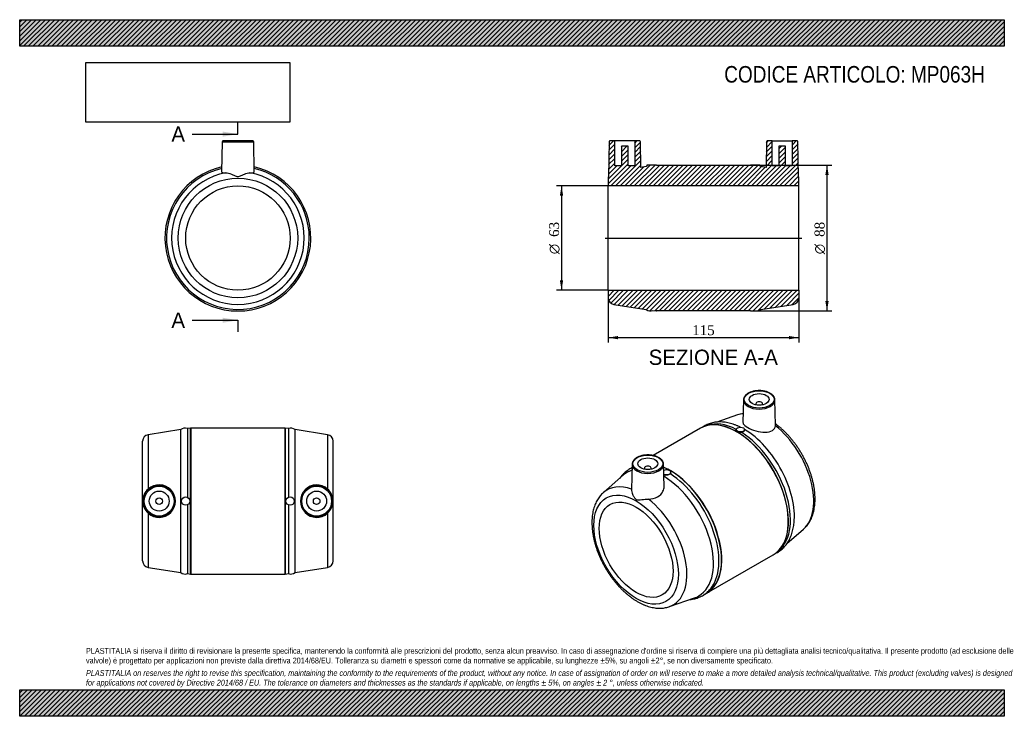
# Model space of a CAD drawing. Header units: millimetres. Extents: x 0 to 594, y 0 to 420.
import ezdxf
from ezdxf.enums import TextEntityAlignment as Align
from ezdxf.lldxf.tags import DXFTag

# ---------------------------------------------------------------- set-up
doc = ezdxf.new("R2010")
doc.units = ezdxf.units.MM
doc.header["$LTSCALE"] = 2
for name, color, linetype in [('Default', 7, 'Continuous'), ('DV4_Default', 7, 'Continuous'), ('MP063H', 7, 'Continuous')]:
    doc.layers.add(name, color=color, linetype=linetype)
doc.styles.add('SEACAD_Solid_Edge_ANSI', font='seans.ttf')
doc.styles.add('SEACAD_Solid_Edge_ANSI1_Symbols', font='semeca1.ttf')
doc.styles.add('SEACAD_Times_New_Roman', font='times.ttf')
tags = doc.linetypes.add('CENTER2', pattern=[28.575, 19.05, -3.175, 3.175, -3.175]).pattern_tags.tags
tags[10:11] = [DXFTag(74, 4), DXFTag(75, 0), DXFTag(340, '0'), DXFTag(46, 0.0), DXFTag(50, 0.0), DXFTag(44, 0.0), DXFTag(45, 0.0)]
tags[8:9] = [DXFTag(74, 4), DXFTag(75, 0), DXFTag(340, '0'), DXFTag(46, 0.0), DXFTag(50, 0.0), DXFTag(44, 0.0), DXFTag(45, 0.0)]
tags[6:7] = [DXFTag(74, 4), DXFTag(75, 0), DXFTag(340, '0'), DXFTag(46, 0.0), DXFTag(50, 0.0), DXFTag(44, 0.0), DXFTag(45, 0.0)]
tags[4:5] = [DXFTag(74, 4), DXFTag(75, 0), DXFTag(340, '0'), DXFTag(46, 0.0), DXFTag(50, 0.0), DXFTag(44, 0.0), DXFTag(45, 0.0)]
doc.dimstyles.new('ANSImm', dxfattribs={"dimtxt": 6, "dimasz": 6, "dimexe": 3, "dimexo": 0, "dimgap": 1.5, "dimtad": 1, "dimdsep": 46, "dimtxsty": 'SEACAD_Times_New_Roman', "dimblk1": '_SE_FILLED', "dimblk2": '_SE_FILLED', "dimsah": 1, "dimcen": 3, "dimazin": 0, "dimtfac": 0.85, "dimtdec": 3, "dimtofl": 0, "dimtmove": 0, "dimatfit": 3, "dimfxl": 1, "dimarcsym": 0})
picture_1 = doc.add_image_def('image1.jpg', size_in_pixel=(4302, 1260))

# ---------------------------------------------------------------- blocks, each defined once
blk = doc.blocks.new('SE')
at = {"layer": 'MP063H', "color": 7, "linetype": 'Continuous'}
for p, q in [((122.14, 346.38), (121.82, 328.22)), ((122.14, 346.38), (141.16, 346.38)), ((140.66, 346.87), (122.64, 346.87)), ((141.47, 328.22), (141.16, 346.38))]:
    blk.add_line(p, q, dxfattribs=at)
for radius in [36.05, 31.5]:
    blk.add_circle((131.65, 288.37), radius, dxfattribs=at)
for centre, radius, start, end in [((122.64, 346.37), 0.5, 90, 179), ((140.66, 346.37), 0.5, 1, 90), ((131.65, 288.37), 44, 102.83225, 77.16775), ((131.65, 288.37), 43.06, 103.13937, 360), ((131.65, 288.37), 40, 100.47969, 79.52031), ((131.65, 288.37), 43.06, 0, 76.86063)]:
    blk.add_arc(centre, radius, start, end, dxfattribs=at)
for points, knots in [([(121.82, 328.22), (121.82, 328.13), (121.86, 328.06), (122.23, 327.77), (123.07, 327.69), (124.37, 327.71)], [0.8414522, 0.8414522, 0.8414522, 0.8414522, 0.875, 0.875, 1, 1, 1, 1]), ([(124.37, 327.71), (125.34, 327.72), (126.5, 327.33), (128.33, 326.58), (128.95, 326.29), (129.91, 325.87), (130.23, 325.73), (130.9, 325.51), (131.26, 325.42), (131.98, 325.41), (132.34, 325.49), (133.02, 325.72), (133.35, 325.85), (134.32, 326.28), (134.94, 326.57), (136.77, 327.33), (137.94, 327.72), (138.92, 327.71)], [0, 0, 0, 0, 0.25, 0.25, 0.375, 0.375, 0.4375, 0.4375, 0.5, 0.5, 0.5625, 0.5625, 0.625, 0.625, 0.75, 0.75, 1, 1, 1, 1]), ([(138.92, 327.71), (140.22, 327.69), (141.07, 327.77), (141.44, 328.06), (141.47, 328.13), (141.47, 328.22)], [0, 0, 0, 0, 0.125, 0.125, 0.1587959, 0.1587959, 0.1587959, 0.1587959])]:
    blk.add_open_spline(points, degree=3, knots=knots, dxfattribs=at)
blk = doc.blocks.new('SE1')
at = {"layer": 'MP063H', "color": 7, "linetype": 'Continuous'}
for p, q in [((436.6, 190.74), (436.32, 177.27)), ((455.95, 175.47), (455.62, 190.74)), ((444.11, 188.46), (444.11, 187.81)), ((448.11, 187.81), (448.11, 188.46)), ((433.12, 181.71), (420.64, 177.39)), ((410.62, 173.63), (382.23, 157.23)), ((414.79, 175.36), (413.3, 174.85)), ((432.3, 172.87), (432.3, 172.51)), ((437.3, 172.5), (437.3, 172.87)), ((369.43, 151.96), (369.1, 136.7)), ((376.94, 149.68), (376.94, 149.02)), ((380.94, 149.02), (380.94, 149.68)), ((388.73, 138.53), (388.45, 151.96)), ((364.35, 145.53), (352.17, 134.98)), ((392.75, 146.79), (392.75, 147.15)), ((462.89, 104.21), (472.88, 112.86)), ((414.43, 74.21), (454.62, 97.42)), ((457.02, 99.12), (458.21, 100.16)), ((391.93, 66.12), (407.15, 71.39))]:
    blk.add_line(p, q, dxfattribs=at)
blk.add_arc((439.36, 161.12), 21.51, 97.80815, 106.75233, dxfattribs=at)
for centre, major_axis in [((446.11, 191.07), (-9.01, 0)), ((446.11, 191.07), (-6, 0)), ((434.8, 172.87), (-2.5, 0)), ((378.94, 152.29), (-9.01, 0)), ((378.94, 152.29), (6, 0)), ((371.87, 100.44), (18.02, -31.22)), ((371.87, 100.44), (15.75, -27.28))]:
    blk.add_ellipse(centre, major_axis=major_axis, ratio=0.57735, dxfattribs=at)
for centre, major_axis, start_param, end_param in [((446.11, 190.67), (9.51, 0), 3.12925, 3.149711), ((446.11, 190.67), (9.51, 0), 3.149711, 6.263768), ((446.11, 190.67), (9.51, 0), 0, 0.012343), ((446.11, 190.67), (9.51, 0), 6.263768, 6.283185), ((446.11, 188.46), (-2, 0), 2.451776, 6.283185), ((446.11, 188.46), (-2, 0), 0, 0.689817), ((432.62, 135.52), (22, -38.11), 0.086091, 3.054206), ((450.79, 146.01), (20, -34.64), 2.888889, 3.030955), ((432.62, 135.52), (22, -38.11), 3.054206, 3.141593), ((432.73, 135.58), (-21.99, 38.09), 6.076909, 6.230759), ((434.09, 136.37), (21.84, -37.83), 2.41387, 3.030955), ((432.73, 135.58), (-21.99, 38.09), 3.347292, 6.076909), ((436.92, 138), (21.53, -37.29), -3.856769, -3.811289), ((436.92, 138), (21.53, -37.29), 0.672297, 2.343876), ((450.79, 146.01), (20, -34.64), 0.112244, 2.173289), ((434.09, 136.37), (21.84, -37.83), 0.110637, 2.303723), ((392.43, 112.31), (-22, 38.11), 0.048697, 0.057384), ((378.94, 151.89), (9.51, 0), 3.12925, 3.149711), ((378.94, 151.89), (9.51, 0), 3.149711, 6.263768), ((378.94, 149.68), (2, 0), 0, 3.83141), ((378.94, 149.68), (2, 0), 5.593368, 6.283185), ((378.94, 151.89), (9.51, 0), 6.263768, 6.283185), ((378.94, 151.89), (9.51, 0), 0, 0.012343), ((392.43, 112.31), (-22, 38.11), 3.230755, 5.624929), ((392.32, 112.25), (21.99, -38.09), 0, 2.479752), ((390.25, 147.15), (2.5, 0), 0, 2.332474), ((388.13, 109.83), (21.53, -37.29), 3.020681, 3.25223), ((390.96, 111.47), (21.84, -37.83), -3.85613, -3.848001), ((390.25, 147.15), (2.5, 0), 3.975397, 6.283185), ((388.13, 109.83), (21.53, -37.29), 0, 2.340751), ((390.96, 111.47), (21.84, -37.83), 0.313299, 2.303723), ((374.26, 101.82), (20, -34.64), 2.5391, 3.25223), ((374.26, 101.82), (20, -34.64), 6.172548, 8.456475), ((450.79, 146.01), (20, -34.64), 0.110637, 0.112244), ((432.62, 135.52), (22, -38.11), 0, 0.086091), ((432.73, 135.58), (-21.99, 38.09), 3.194025, 3.347292), ((388.13, 109.83), (21.53, -37.29), 6.172548, 6.283185), ((392.43, 112.31), (-22, 38.11), 3.084214, 3.230755), ((392.32, 112.25), (21.99, -38.09), -0.04035, -0.026603), ((392.32, 112.25), (21.99, -38.09), 6.256582, 6.283185)]:
    blk.add_ellipse(centre, major_axis=major_axis, ratio=0.57735, start_param=start_param, end_param=end_param, dxfattribs=at)
for points, knots in [([(455.61, 190.55), (455.61, 190.61), (455.64, 190.87), (455.57, 191.36), (455.4, 191.97), (455.11, 192.56), (454.72, 193.13), (454.23, 193.68), (453.64, 194.19), (452.96, 194.66), (452.2, 195.08), (451.37, 195.44), (450.47, 195.75), (449.53, 196), (448.55, 196.19), (447.54, 196.31), (446.51, 196.37), (445.48, 196.37), (444.45, 196.29), (443.45, 196.15), (442.47, 195.95), (441.54, 195.69), (440.66, 195.36), (439.84, 194.98), (439.1, 194.55), (438.43, 194.07), (437.86, 193.54), (437.38, 192.97), (437.01, 192.38), (436.76, 191.76), (436.62, 191.16), (436.61, 190.8), (436.61, 190.62)], [0, 0, 0, 0, 0.009455, 0.042507, 0.075534, 0.108778, 0.142422, 0.176501, 0.210934, 0.24559, 0.280347, 0.315117, 0.349858, 0.38456, 0.419224, 0.453857, 0.488472, 0.523081, 0.557695, 0.592324, 0.626981, 0.661681, 0.696433, 0.731249, 0.766129, 0.801059, 0.835985, 0.870803, 0.905367, 0.939523, 0.973188, 1, 1, 1, 1]), ([(433.41, 174.94), (433.22, 175.03), (432.55, 175.34), (431.24, 175.84), (429.62, 176.38), (427.99, 176.82), (426.37, 177.15), (424.78, 177.37), (423.22, 177.48), (421.68, 177.48), (420.19, 177.38), (418.73, 177.16), (417.33, 176.84), (415.97, 176.41), (414.67, 175.89), (413.43, 175.26), (412.43, 174.66), (411.86, 174.26), (411.67, 174.12)], [0, 0, 0, 0, 0.0161314, 0.0679508, 0.1196871, 0.171281, 0.2226642, 0.2737628, 0.3245048, 0.3748273, 0.4246862, 0.4740632, 0.5229703, 0.5714506, 0.6195754, 0.6674391, 0.7151518, 0.7393928, 0.7393928, 0.7393928, 0.7393928]), ([(435.71, 171.06), (435.49, 171.04), (435.25, 171.04), (434.89, 171.06), (434.77, 171.08), (434.53, 171.11), (434.41, 171.13), (434.06, 171.21), (433.83, 171.27), (433.4, 171.43), (433.2, 171.52), (432.95, 171.67), (432.87, 171.72), (432.72, 171.83), (432.66, 171.88), (432.54, 171.99), (432.49, 172.05), (432.41, 172.16), (432.37, 172.22), (432.32, 172.36), (432.3, 172.44), (432.3, 172.52)], [0, 0, 0, 0, 0.125, 0.125, 0.1875, 0.1875, 0.25, 0.25, 0.375, 0.375, 0.5, 0.5, 0.5625, 0.5625, 0.625, 0.625, 0.6875, 0.6875, 0.75, 0.75, 0.8385261, 0.8385261, 0.8385261, 0.8385261]), ([(437.3, 172.5), (437.3, 172.43), (437.28, 172.36), (437.16, 172.11), (436.97, 171.91), (436.43, 171.48), (436.08, 171.26), (435.71, 171.06)], [0.6980347, 0.6980347, 0.6980347, 0.6980347, 0.75, 0.75, 0.875, 0.875, 1, 1, 1, 1]), ([(436.32, 177.27), (436.31, 177), (436.38, 176.72), (436.91, 175.67), (437.83, 174.86), (440.55, 173.29), (442.3, 172.56), (445.97, 171.52), (447.9, 171.21), (451.37, 171.26), (452.93, 171.62), (455.18, 173.02), (455.84, 174.03), (455.94, 175.16)], [0.3279532, 0.3279532, 0.3279532, 0.3279532, 0.375, 0.375, 0.5, 0.5, 0.625, 0.625, 0.75, 0.75, 0.875, 0.875, 1, 1, 1, 1]), ([(472.91, 112.89), (472.99, 112.96), (473.39, 113.29), (474.12, 114.03), (475.02, 115.06), (475.85, 116.18), (476.61, 117.39), (477.3, 118.67), (477.91, 120.04), (478.43, 121.48), (478.88, 122.99), (479.25, 124.57), (479.53, 126.21), (479.72, 127.91), (479.83, 129.66), (479.86, 131.45), (479.79, 133.28), (479.65, 135.14), (479.42, 137.03), (479.11, 138.94), (478.71, 140.87), (478.24, 142.8), (477.7, 144.75), (477.07, 146.69), (476.38, 148.63), (475.61, 150.57), (474.78, 152.48), (473.88, 154.38), (472.91, 156.26), (471.89, 158.11), (470.81, 159.92), (469.67, 161.69), (468.48, 163.43), (467.24, 165.11), (465.95, 166.74), (464.62, 168.32), (463.25, 169.84), (461.84, 171.29), (460.4, 172.67), (458.93, 173.98), (457.45, 175.19), (456.42, 175.99), (455.93, 176.33)], [0, 0, 0, 0, 0.0053209, 0.0288549, 0.0525283, 0.0763926, 0.1004866, 0.1248333, 0.1494389, 0.1742934, 0.1993727, 0.2246426, 0.2500635, 0.2755955, 0.3012015, 0.3268499, 0.3525147, 0.3781727, 0.4038123, 0.4294263, 0.4550108, 0.4805647, 0.5060886, 0.5315844, 0.5570548, 0.5825035, 0.6079343, 0.6333512, 0.6587585, 0.6841608, 0.7095624, 0.7349672, 0.7603789, 0.7858021, 0.8112413, 0.836701, 0.8621856, 0.8876992, 0.9132457, 0.9388284, 0.9644497, 0.9898364, 0.9898364, 0.9898364, 0.9898364]), ([(388.43, 151.76), (388.44, 151.83), (388.46, 152.08), (388.39, 152.57), (388.22, 153.18), (387.94, 153.78), (387.55, 154.35), (387.05, 154.9), (386.47, 155.4), (385.79, 155.87), (385.03, 156.29), (384.19, 156.66), (383.3, 156.97), (382.36, 157.22), (381.37, 157.41), (380.36, 157.53), (379.34, 157.59), (378.3, 157.58), (377.28, 157.51), (376.27, 157.37), (375.3, 157.17), (374.37, 156.9), (373.49, 156.58), (372.67, 156.2), (371.92, 155.77), (371.26, 155.28), (370.68, 154.76), (370.21, 154.19), (369.84, 153.59), (369.58, 152.98), (369.44, 152.37), (369.44, 152.02), (369.44, 151.83)], [0, 0, 0, 0, 0.009455, 0.042507, 0.075534, 0.108778, 0.142422, 0.176501, 0.210934, 0.24559, 0.280347, 0.315117, 0.349858, 0.38456, 0.419224, 0.453857, 0.488472, 0.523081, 0.557695, 0.592324, 0.626981, 0.661681, 0.696433, 0.731249, 0.766129, 0.801059, 0.835985, 0.870803, 0.905367, 0.939523, 0.973188, 1, 1, 1, 1]), ([(369.38, 149.72), (368.97, 149.53), (368.15, 149.12), (366.98, 148.41), (365.85, 147.6), (364.79, 146.69), (363.79, 145.7), (362.91, 144.67), (362.37, 143.95), (362.14, 143.62)], [0.2581934, 0.2581934, 0.2581934, 0.2581934, 0.3043306, 0.3515428, 0.3987123, 0.445929, 0.4933073, 0.5409494, 0.5818623, 0.5818623, 0.5818623, 0.5818623]), ([(392.58, 146.15), (392.43, 146.06), (392.19, 145.95), (391.56, 145.69), (391.17, 145.55), (389.99, 145.25), (389.16, 145.17), (388.57, 145.45)], [0, 0, 0, 0, 0.125, 0.125, 0.25, 0.25, 0.4882477, 0.4882477, 0.4882477, 0.4882477]), ([(392.75, 146.8), (392.75, 146.75), (392.75, 146.7), (392.72, 146.48), (392.67, 146.31), (392.58, 146.15)], [0.8385261, 0.8385261, 0.8385261, 0.8385261, 0.875, 0.875, 1, 1, 1, 1]), ([(369.1, 136.71), (369.09, 135.91), (369.33, 134.88), (370.01, 133.28), (370.31, 132.7), (370.84, 131.88), (371.03, 131.61), (371.45, 131.12), (371.69, 130.9), (372.19, 130.6), (372.46, 130.53), (372.99, 130.46), (373.26, 130.46), (374.1, 130.5), (374.69, 130.56), (376.54, 130.77), (377.95, 130.94), (379.4, 130.97)], [0.0200036, 0.0200036, 0.0200036, 0.0200036, 0.25, 0.25, 0.375, 0.375, 0.4375, 0.4375, 0.5, 0.5, 0.5625, 0.5625, 0.625, 0.625, 0.75, 0.75, 1, 1, 1, 1]), ([(379.4, 130.97), (381.33, 131.01), (383.19, 131.45), (386.25, 133.12), (387.44, 134.35), (388.53, 136.61), (388.75, 137.58), (388.73, 138.53)], [0, 0, 0, 0, 0.125, 0.125, 0.25, 0.25, 0.3333472, 0.3333472, 0.3333472, 0.3333472]), ([(352.19, 134.98), (352.12, 134.92), (351.73, 134.61), (351.01, 133.89), (350.11, 132.87), (349.27, 131.75), (348.5, 130.56), (347.81, 129.28), (347.19, 127.92), (346.66, 126.48), (346.2, 124.98), (345.83, 123.4), (345.54, 121.77), (345.34, 120.07), (345.22, 118.33), (345.19, 116.54), (345.25, 114.72), (345.39, 112.86), (345.61, 110.97), (345.91, 109.06), (346.3, 107.14), (346.76, 105.2), (347.3, 103.26), (347.92, 101.31), (348.61, 99.37), (349.37, 97.44), (350.2, 95.52), (351.09, 93.62), (352.05, 91.74), (353.07, 89.89), (354.15, 88.07), (355.28, 86.29), (356.47, 84.56), (357.7, 82.87), (358.99, 81.23), (360.31, 79.65), (361.68, 78.13), (363.08, 76.67), (364.52, 75.28), (365.99, 73.97), (367.48, 72.73), (369, 71.57), (370.54, 70.5), (372.1, 69.51), (373.67, 68.62), (375.24, 67.82), (376.83, 67.12), (378.41, 66.52), (379.99, 66.03), (381.55, 65.64), (383.1, 65.37), (384.63, 65.2), (386.13, 65.15), (387.59, 65.21), (389.01, 65.37), (390.37, 65.65), (391.38, 65.92), (391.86, 66.1), (391.95, 66.14)], [0, 0, 0, 0, 0.003096, 0.020238, 0.037479, 0.054855, 0.072397, 0.090122, 0.108036, 0.126133, 0.144395, 0.162798, 0.181314, 0.199913, 0.218569, 0.237257, 0.255959, 0.274656, 0.293342, 0.312008, 0.330654, 0.349277, 0.367878, 0.386459, 0.405021, 0.423566, 0.442099, 0.460621, 0.479136, 0.497647, 0.516157, 0.534669, 0.553186, 0.571711, 0.590248, 0.608799, 0.627368, 0.645958, 0.664571, 0.683211, 0.701879, 0.720576, 0.739301, 0.758053, 0.776828, 0.795616, 0.814403, 0.83317, 0.851892, 0.870542, 0.889086, 0.907493, 0.925732, 0.943782, 0.96163, 0.979278, 0.99674, 1, 1, 1, 1]), ([(455.72, 98.13), (455.76, 98.16), (456.23, 98.38), (457.1, 98.83), (458.28, 99.56), (459.4, 100.39), (460.45, 101.32), (461.43, 102.33), (462.35, 103.42), (463.2, 104.6), (463.97, 105.87), (464.68, 107.22), (465.3, 108.65), (465.85, 110.15), (466.32, 111.72), (466.7, 113.36), (466.99, 115.01), (467.11, 116.02), (467.17, 116.58)], [0.2663386, 0.2663386, 0.2663386, 0.2663386, 0.2719368, 0.3195614, 0.3670566, 0.4145232, 0.4620586, 0.5097761, 0.5577756, 0.6061378, 0.6549183, 0.7041455, 0.7538193, 0.8039139, 0.8543829, 0.9051662, 0.9561976, 1, 1, 1, 1]), ([(404.42, 70.43), (404.66, 70.45), (405.38, 70.53), (406.57, 70.72), (407.97, 71.07), (409.31, 71.51), (410.61, 72.05), (411.84, 72.69), (413.02, 73.43), (414.13, 74.26), (415.18, 75.18), (416.17, 76.19), (417.08, 77.28), (417.87, 78.37), (418.27, 79.04), (418.47, 79.37)], [0.4165348, 0.4165348, 0.4165348, 0.4165348, 0.4400639, 0.4889335, 0.5373426, 0.5853393, 0.6329989, 0.6804182, 0.7277087, 0.7749706, 0.822301, 0.8698128, 0.9176055, 0.9657591, 1, 1, 1, 1])]:
    blk.add_open_spline(points, degree=3, knots=knots, dxfattribs=at)
blk.add_open_spline([(455.94, 175.16), (455.95, 175.27), (455.95, 175.38), (455.95, 175.48)], degree=3, dxfattribs=at)
blk = doc.blocks.new('SE2')
at = {"layer": 'MP063H', "color": 7, "linetype": 'Continuous'}
for p, q in [((97.15, 172.83), (77.53, 169.76)), ((97.15, 86.7), (97.15, 172.83)), ((103.07, 173.75), (101.15, 173.45)), ((101.15, 173.45), (101.15, 132.05)), ((103.07, 85.77), (103.07, 173.75)), ((103.22, 173.76), (103.22, 85.76)), ((160.07, 173.76), (103.22, 173.76)), ((160.07, 85.76), (160.07, 173.76)), ((160.22, 173.75), (160.22, 85.77)), ((162.15, 173.45), (160.22, 173.75)), ((162.15, 173.45), (162.15, 132.05)), ((166.15, 86.7), (166.15, 172.83)), ((185.76, 169.76), (166.15, 172.83)), ((77.53, 169.76), (77.53, 137.04)), ((185.76, 169.76), (185.76, 137.04)), ((74.15, 93.71), (74.15, 165.81)), ((189.15, 93.71), (189.15, 165.81)), ((101.15, 127.47), (101.15, 86.07)), ((162.15, 127.47), (162.15, 86.07)), ((77.53, 122.49), (77.53, 89.76)), ((185.76, 122.49), (185.76, 89.76)), ((77.53, 89.76), (97.15, 86.7)), ((166.15, 86.7), (185.76, 89.76)), ((101.15, 86.07), (103.07, 85.77)), ((103.22, 85.76), (160.07, 85.76)), ((160.22, 85.77), (162.15, 86.07))]:
    blk.add_line(p, q, dxfattribs=at)
for centre, radius in [((84.15, 129.76), 9.51), ((84.15, 129.76), 9.01), ((179.15, 129.76), 9.51), ((179.15, 129.76), 9.01), ((84.15, 129.76), 6), ((84.15, 129.76), 2), ((100.15, 129.76), 2.5), ((163.15, 129.76), 2.5), ((179.15, 129.76), 6), ((179.15, 129.76), 2)]:
    blk.add_circle(centre, radius, dxfattribs=at)
for centre, radius, start, end in [((99.64, 169.97), 3.79, 66.57098, 131.17866), ((103.22, 172.76), 1, 90, 98.87482), ((160.07, 172.76), 1, 81.12518, 90), ((163.65, 169.97), 3.79, 48.82134, 113.42902), ((78.15, 165.81), 4, 98.87482, 180), ((185.15, 165.81), 4, 0, 81.12518), ((84.04, 129.76), 9.76, 131.82173, 228.17827), ((84.11, 129.76), 9.81, 227.85552, 132.14448), ((179.18, 129.76), 9.81, 47.85552, 312.14448), ((179.25, 129.76), 9.76, 311.82173, 48.17827), ((78.15, 93.71), 4, 180, 261.12518), ((185.15, 93.71), 4, 278.87482, 0), ((99.64, 89.55), 3.79, 228.82134, 293.42902), ((103.22, 86.76), 1, 261.12518, 270), ((160.07, 86.76), 1, 270, 278.87482), ((163.65, 89.55), 3.79, 246.57098, 311.17866)]:
    blk.add_arc(centre, radius, start, end, dxfattribs=at)
blk = doc.blocks.new('SE4')
at = {"color": 7, "linetype": 'Continuous', "style": 'SEACAD_Solid_Edge_ANSI'}
blk.add_text('A', height=9.2, dxfattribs=at).set_placement((91.53, 355.63), align=Align.TOP_LEFT)
blk = doc.blocks.new('SE5')
at = {"color": 7, "linetype": 'Continuous', "style": 'SEACAD_Solid_Edge_ANSI'}
blk.add_text('A', height=9.2, dxfattribs=at).set_placement((91.53, 243.4), align=Align.TOP_LEFT)
blk = doc.blocks.new('SEANNOT_GROUP')
at = {"linetype": 'Continuous'}
blk.add_hatch(color=7, dxfattribs=at).paths.add_polyline_path([(122.45, 349.49), (131.65, 351.03), (122.45, 352.56)])
at = {"color": 7, "linetype": 'Continuous'}
blk.add_lwpolyline([(104.05, 351.03), (131.65, 351.03)], dxfattribs=at)
blk = doc.blocks.new('SEANNOT_GROUP1')
at = {"linetype": 'Continuous'}
blk.add_hatch(color=7, dxfattribs=at).paths.add_polyline_path([(122.45, 237.27), (131.65, 238.8), (122.45, 240.33)])
at = {"color": 7, "linetype": 'Continuous'}
blk.add_lwpolyline([(104.05, 238.8), (131.65, 238.8)], dxfattribs=at)
blk = doc.blocks.new('SE3')
at = {"layer": 'Default', "color": 7, "linetype": 'CENTER2'}
for p, q in [((131.65, 351.03), (131.65, 357.93)), ((131.65, 238.8), (131.65, 231.9))]:
    blk.add_line(p, q, dxfattribs=at)
at = {"layer": 'Default', "color": 7, "linetype": 'CENTER2', "const_width": 0.0001}
blk.add_lwpolyline([(131.65, 351.03), (131.65, 238.8)], dxfattribs=at)
at = {"layer": 'Default'}
for name in ['SE4', 'SEANNOT_GROUP', 'SE5', 'SEANNOT_GROUP1']:
    blk.add_blockref(name, (0, 0), dxfattribs=at)
blk = doc.blocks.new('SE6')
at = {"layer": 'MP063H', "linetype": 'Continuous'}
h = blk.add_hatch(dxfattribs=at)
h.set_pattern_fill('LINE', scale=0.62992, angle=45, style=0)
edge = h.paths.add_edge_path()
edge.add_line((469.03, 346.87), (466.02, 346.87))
edge.add_line((466.02, 346.87), (466.02, 331.87))
edge.add_line((466.02, 331.87), (462.02, 331.87))
edge.add_line((462.02, 331.87), (462.02, 343.67))
edge.add_line((462.02, 343.67), (458.02, 343.67))
edge.add_line((458.02, 343.67), (458.02, 331.87))
edge.add_line((458.02, 331.87), (454.02, 331.87))
edge.add_line((454.02, 331.87), (454.02, 346.87))
edge.add_line((454.02, 346.87), (451.02, 346.87))
edge.add_arc((451.02, 346.37), 0.5, 90, 179)
edge.add_line((450.52, 346.38), (450.25, 330.93))
edge.add_line((450.25, 330.93), (447.02, 331.44))
edge.add_arc((444.53, 328.59), 3.79, 48.82134, 58.23702)
edge.add_line((446.52, 331.81), (446.52, 332.57))
edge.add_line((446.52, 332.57), (441.52, 332.57))
edge.add_line((441.52, 332.57), (441.52, 332.3))
edge.add_line((441.52, 332.3), (441.1, 332.36))
edge.add_arc((440.95, 331.37), 1, 81.12518, 90)
edge.add_line((440.95, 332.37), (384.1, 332.37))
edge.add_arc((384.1, 331.37), 1, 90, 98.87482)
edge.add_line((383.95, 332.36), (383.52, 332.3))
edge.add_line((383.52, 332.3), (383.52, 332.57))
edge.add_line((383.52, 332.57), (378.52, 332.57))
edge.add_line((378.52, 332.57), (378.52, 331.81))
edge.add_arc((380.52, 328.59), 3.79, 121.76298, 131.17866)
edge.add_line((378.02, 331.44), (374.8, 330.93))
edge.add_line((374.8, 330.93), (374.53, 346.38))
edge.add_arc((374.03, 346.37), 0.5, 1, 90)
edge.add_line((374.03, 346.87), (371.02, 346.87))
edge.add_line((371.02, 346.87), (371.02, 331.87))
edge.add_line((371.02, 331.87), (367.02, 331.87))
edge.add_line((367.02, 331.87), (367.02, 343.67))
edge.add_line((367.02, 343.67), (363.02, 343.67))
edge.add_line((363.02, 343.67), (363.02, 331.87))
edge.add_line((363.02, 331.87), (359.02, 331.87))
edge.add_line((359.02, 331.87), (359.02, 346.87))
edge.add_line((359.02, 346.87), (356.02, 346.87))
edge.add_arc((356.02, 346.37), 0.5, 90, 179)
edge.add_line((355.52, 346.38), (355.15, 325.42))
edge.add_arc((359.02, 324.42), 4, 165.61279, 180)
edge.add_line((355.02, 324.42), (355.02, 319.87))
edge.add_line((355.02, 319.87), (470.02, 319.87))
edge.add_line((470.02, 319.87), (470.02, 324.42))
edge.add_arc((466.02, 324.42), 4, 0, 14.38721)
edge.add_line((469.9, 325.42), (469.53, 346.38))
edge.add_arc((469.03, 346.37), 0.5, 1, 90)
h = blk.add_hatch(dxfattribs=at)
h.set_pattern_fill('LINE', scale=0.62992, angle=45, style=0)
edge = h.paths.add_edge_path()
edge.add_arc((466.02, 252.33), 4, 278.87482, 360)
edge.add_line((470.02, 252.33), (470.02, 256.87))
edge.add_line((470.02, 256.87), (355.02, 256.87))
edge.add_line((355.02, 256.87), (355.02, 252.33))
edge.add_arc((359.02, 252.33), 4, 180, 261.12518)
edge.add_line((358.41, 248.37), (378.02, 245.31))
edge.add_arc((380.52, 248.16), 3.79, 228.82134, 293.42902)
edge.add_line((382.02, 244.69), (383.95, 244.39))
edge.add_arc((384.1, 245.37), 1, 261.12518, 270)
edge.add_line((384.1, 244.37), (440.95, 244.37))
edge.add_arc((440.95, 245.37), 1, 270, 278.87482)
edge.add_line((441.1, 244.39), (443.02, 244.69))
edge.add_arc((444.53, 248.16), 3.79, 246.57098, 311.17866)
edge.add_line((447.02, 245.31), (466.64, 248.37))
at = {"layer": 'DV4_Default', "color": 7, "linetype": 'CENTER2'}
blk.add_line((353.27, 288.37), (471.77, 288.37), dxfattribs=at)
at = {"layer": 'MP063H', "color": 7, "linetype": 'Continuous'}
for p, q in [((355.52, 346.38), (355.15, 325.42)), ((359.02, 346.87), (356.02, 346.87)), ((371.02, 346.87), (359.02, 346.87)), ((359.02, 331.87), (359.02, 346.87)), ((371.02, 346.87), (371.02, 331.87)), ((374.03, 346.87), (371.02, 346.87)), ((374.8, 330.93), (374.53, 346.38)), ((450.52, 346.38), (450.25, 330.93)), ((454.02, 346.87), (451.02, 346.87)), ((454.02, 346.87), (466.02, 346.87)), ((454.02, 331.87), (454.02, 346.87)), ((469.03, 346.87), (466.02, 346.87)), ((466.02, 346.87), (466.02, 331.87)), ((469.9, 325.42), (469.53, 346.38)), ((363.02, 343.67), (363.02, 331.87)), ((367.02, 343.67), (363.02, 343.67)), ((367.02, 331.87), (367.02, 343.67)), ((462.02, 343.67), (458.02, 343.67)), ((458.02, 343.67), (458.02, 331.87)), ((462.02, 331.87), (462.02, 343.67)), ((363.02, 331.87), (359.02, 331.87)), ((371.02, 331.87), (367.02, 331.87)), ((378.02, 331.44), (374.8, 330.93)), ((378.52, 332.57), (383.52, 332.57)), ((378.52, 331.81), (378.52, 332.57)), ((383.52, 332.57), (383.52, 332.3)), ((383.95, 332.36), (383.52, 332.3)), ((384.1, 332.37), (440.95, 332.37)), ((441.52, 332.3), (441.1, 332.36)), ((441.52, 332.57), (446.52, 332.57)), ((441.52, 332.3), (441.52, 332.57)), ((446.52, 332.57), (446.52, 331.81)), ((450.25, 330.93), (447.02, 331.44)), ((458.02, 331.87), (454.02, 331.87)), ((466.02, 331.87), (462.02, 331.87)), ((355.02, 324.42), (355.02, 319.87)), ((470.02, 319.87), (470.02, 324.42)), ((355.02, 256.87), (355.02, 319.87)), ((470.02, 319.87), (355.02, 319.87)), ((470.02, 256.87), (470.02, 319.87)), ((355.02, 256.87), (470.02, 256.87)), ((355.02, 256.87), (355.02, 252.33)), ((470.02, 256.87), (470.02, 252.33)), ((358.41, 248.37), (378.02, 245.31)), ((382.02, 244.69), (383.95, 244.39)), ((440.95, 244.37), (384.1, 244.37)), ((441.1, 244.39), (443.02, 244.69)), ((447.02, 245.31), (466.64, 248.37))]:
    blk.add_line(p, q, dxfattribs=at)
for centre, radius, start, end in [((356.02, 346.37), 0.5, 90, 179), ((374.03, 346.37), 0.5, 1, 90), ((451.02, 346.37), 0.5, 90, 179), ((469.03, 346.37), 0.5, 1, 90), ((380.52, 328.59), 3.79, 121.76298, 131.17866), ((384.1, 331.37), 1, 90, 98.87482), ((440.95, 331.37), 1, 81.12518, 90), ((444.53, 328.59), 3.79, 48.82134, 58.23702), ((359.02, 324.42), 4, 165.61279, 180), ((466.02, 324.42), 4, 0, 14.38721), ((359.02, 252.33), 4, 180, 261.12518), ((466.02, 252.33), 4, 278.87482, 360), ((380.52, 248.16), 3.79, 228.82134, 293.42902), ((384.1, 245.37), 1, 261.12518, 270), ((440.95, 245.37), 1, 270, 278.87482), ((444.53, 248.16), 3.79, 246.57098, 311.17866)]:
    blk.add_arc(centre, radius, start, end, dxfattribs=at)
blk = doc.blocks.new('GDimGGroup')
at = {"layer": 'Default', "linetype": 'Continuous'}
for points in [[(488.03, 326.37), (487.03, 332.37), (486.03, 326.37)], [(488.03, 250.37), (486.03, 250.37), (487.03, 244.37)]]:
    blk.add_hatch(color=7, dxfattribs=at).paths.add_polyline_path(points)
at = {"layer": 'Default', "color": 7, "linetype": 'Continuous'}
for p, q in [((440.95, 332.37), (490.03, 332.37)), ((487.03, 332.37), (487.03, 244.37)), ((440.95, 244.37), (490.03, 244.37))]:
    blk.add_line(p, q, dxfattribs=at)
for s, style, p in [('88', 'SEACAD_Times_New_Roman', (479.53, 289.05)), ('O', 'SEACAD_Solid_Edge_ANSI1_Symbols', (479.53, 278.6))]:
    blk.add_text(s, height=6, rotation=90, dxfattribs=dict(at, style=style)).set_placement(p, align=Align.TOP_LEFT)
blk = doc.blocks.new('DMBLK36')
at = {"layer": 'Default', "linetype": 'Continuous'}
for points in [[(361.02, 227.31), (361.02, 229.31), (355.02, 228.31)], [(464.02, 227.31), (470.02, 228.31), (464.02, 229.31)]]:
    blk.add_hatch(color=7, dxfattribs=at).paths.add_polyline_path(points)
at = {"layer": 'Default', "color": 7, "linetype": 'Continuous'}
for p, q in [((355.02, 254.6), (355.02, 225.31)), ((470.02, 254.6), (470.02, 225.31)), ((355.02, 228.31), (470.02, 228.31))]:
    blk.add_line(p, q, dxfattribs=at)
at = {"layer": 'Default', "color": 7, "linetype": 'Continuous', "style": 'SEACAD_Times_New_Roman'}
blk.add_text('115', height=6, dxfattribs=at).set_placement((405.7, 235.81), align=Align.TOP_LEFT)
blk = doc.blocks.new('_SE_FILLED')
at = {"color": 0}
blk.add_line((0, 0), (-1, 0), dxfattribs=at)
blk.add_solid([(0, 0), (-1, -0.1665), (-1, 0.1665), (0, 0)], dxfattribs=at)
blk = doc.blocks.new('GDimGGroup1')
at = {"layer": 'Default', "linetype": 'Continuous'}
for points in [[(325.88, 313.87), (327.88, 313.87), (326.88, 319.87)], [(325.88, 262.87), (326.88, 256.87), (327.88, 262.87)]]:
    blk.add_hatch(color=7, dxfattribs=at).paths.add_polyline_path(points)
at = {"layer": 'Default', "color": 7, "linetype": 'Continuous'}
for p, q in [((355.02, 319.87), (323.88, 319.87)), ((326.88, 319.87), (326.88, 256.87)), ((355.02, 256.87), (323.88, 256.87))]:
    blk.add_line(p, q, dxfattribs=at)
for s, style, p in [('63', 'SEACAD_Times_New_Roman', (319.38, 289.05)), ('O', 'SEACAD_Solid_Edge_ANSI1_Symbols', (319.38, 278.6))]:
    blk.add_text(s, height=6, rotation=90, dxfattribs=dict(at, style=style)).set_placement(p, align=Align.TOP_LEFT)

msp = doc.modelspace()

# ---------------------------------------------------------------- hatches: boundary and pattern name
at = {"layer": 'Default', "linetype": 'Continuous'}
h = msp.add_hatch(dxfattribs=at)
h.set_pattern_fill('LINE', scale=0.62992, angle=45, style=0)
h.paths.add_polyline_path([(594, 404), (594, 420), (0, 420), (0, 404)])
for points in [[(594, 404), (594, 420), (0, 420), (0, 404)], [(594, 0), (594, 16), (0, 16), (0, 0)]]:
    msp.add_hatch(color=7, dxfattribs=at).paths.add_polyline_path(points)
h = msp.add_hatch(dxfattribs=at)
h.set_pattern_fill('LINE', scale=0.62992, angle=45, style=0)
h.paths.add_polyline_path([(594, 0), (594, 16), (0, 16), (0, 0)])

# ---------------------------------------------------------------- linework, layer by layer
at = {"layer": 'Default', "color": 7, "linetype": 'Continuous'}
for p, q in [((0, 420), (594, 420)), ((0, 404), (0, 420)), ((594, 420), (594, 404)), ((594, 404), (0, 404)), ((0, 16), (594, 16)), ((0, 0), (0, 16)), ((594, 16), (594, 0)), ((594, 0), (0, 0))]:
    msp.add_line(p, q, dxfattribs=at)

# ---------------------------------------------------------------- block references
at = {"layer": 'Default'}
for name in ['SE3', 'SE', 'SE6', 'GDimGGroup', 'GDimGGroup1', 'SE1', 'SE2']:
    msp.add_blockref(name, (0, 0), dxfattribs=at)

# ---------------------------------------------------------------- texts
at = {"layer": 'Default', "color": 7, "linetype": 'Continuous', "style": 'SEACAD_Solid_Edge_ANSI'}
msp.add_text('SEZIONE A-A', height=9.2, dxfattribs=at).set_placement((379.469, 221.062), align=Align.TOP_LEFT)
at = {"layer": 'Default', "attachment_point": 1}
for s, insert, char_height, width in [('{\\fArial Narrow|b0||i0||c0|p34;\\C7;\\H10.;\\W1.;CODICE ARTICOLO: MP063H}', (425.04, 392.067), 10, 158.59919), ("{\\fArial Narrow|b0||i0||c0|p34;\\C7;\\H3.5;\\W1.;PLASTITALIA si riserva il diritto di revisionare la presente specifica, mantenendo la conformità alle prescrizioni del prodotto, senza alcun preavviso. In caso di assegnazione d'ordine si riserva di compiere una più dettagliata analisi tecnico/qualitativa. Il presente prodotto (ad esclusione delle \\P}{\\fArial Narrow|b0||i0||c0|p34;\\C7;\\H3.5;\\W1.;valvole) è progettato per applicazioni non previste dalla direttiva 2014/68/EU. Tolleranza su diametri e spessori come da normative se applicabile, su lunghezze ±5%, su angoli ±2°, se non diversamente specificato.\\P}{\\fArial Narrow|b0||i0||c0|p34;\\C7;\\H1.;\\W1.;   \\P}{\\fArial Narrow|b0||i1||c0|p34;\\C7;\\H3.5;\\W1.;PLASTITALIA on reserves the right to revise this specification, maintaining the conformity to the requirements of the product, without any notice. In case of assignation of order on will reserve to make a more detailed analysis technical/qualitative. This product (excluding valves) is designed \\P}{\\fArial Narrow|b0||i1||c0|p34;\\C7;\\H3.5;\\W1.;for applications not covered by Directive 2014/68 / EU. The tolerance on diameters and thicknesses as the standards if applicable, on lengths ± 5%, on angles ± 2 °, unless otherwise indicated.\\P}", (40, 41.205), 3.5, 514)]:
    msp.add_mtext(s, dxfattribs=dict(at, insert=insert, char_height=char_height, width=width))

# ---------------------------------------------------------------- dimensions: what is measured, and where the dimension line sits
at = {"layer": 'Default', "color": 7, "linetype": 'Continuous'}
dim = msp.add_linear_dim(base=(355.025, 228.306), p1=(355.025, 254.6), p2=(470.025, 254.6), angle=0, text='\\A1;<>', dimstyle='ANSImm', dxfattribs=at)
dim.commit()
dim.dimension.update_dxf_attribs({"geometry": 'DMBLK36', "text_midpoint": (412.525, 228.306), "dimtype": 161})

# ---------------------------------------------------------------- pictures from other files: only their frames are drawn
image = msp.add_image(picture_1, insert=(40, 358.206), size_in_units=(122.914, 36))
image.dxf.flags = 7

doc.saveas('drawing.dxf')
